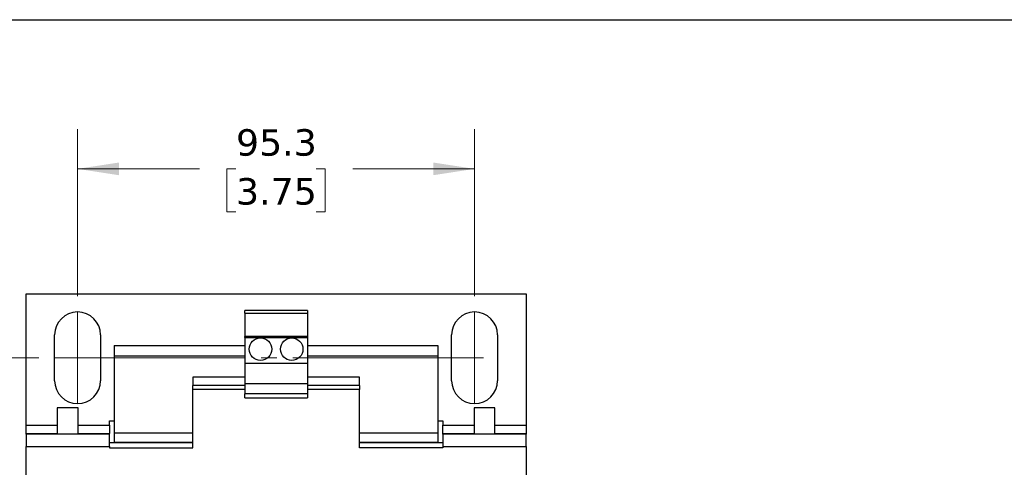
# Model space of a CAD drawing. Header units: millimetres. Extents: x 19 to 819, y 19 to 629.
# Tile 9 of 17: x 139 to 376, y 521 to 629. Entities that reach past the tile are written whole.
import ezdxf

# ---------------------------------------------------------------- set-up
doc = ezdxf.new("R2010")
doc.units = ezdxf.units.MM
doc.header["$LTSCALE"] = 3
doc.linetypes.add('SLD-Center', pattern=[19.05, 15.24, -1.27, 1.27, -1.27])
doc.linetypes.add('SLD-Solid', pattern=[0])
doc.layers.add('TEXT', color=140, linetype='SLD-Solid', lineweight=25)
doc.styles.add('SLDTEXTSTYLE0', font='VERDANA.TTF')
doc.dimstyles.new('SLDDIMSTYLE1', dxfattribs={"dimtxt": 6.474023, "dimasz": 9.906, "dimexe": 0, "dimexo": 0.0625, "dimgap": 1.618506, "dimtad": 0, "dimtih": 1, "dimtoh": 1, "dimrnd": 1e-09, "dimzin": 12, "dimdsep": 46, "dimtxsty": 'SLDTEXTSTYLE0', "dimsah": 1, "dimcen": 0.09, "dimadec": 0, "dimazin": 3, "dimtfac": 1, "dimtofl": 0, "dimtmove": 0, "dimatfit": 3, "dimfxl": 0, "dimfrac": 2, "dimtolj": 1, "dimtzin": 12, "dimarcsym": 0})

# ---------------------------------------------------------------- blocks, each defined once
blk = doc.blocks.new('_D_7')
at = {"color": 7, "linetype": 'SLD-Solid', "lineweight": 0}
for p, q in [((144.02, 547.49), (91.61, 547.49)), ((101.13, 547.49), (101.13, 502.77)), ((91.51, 491.03), (89.34, 491.03)), ((89.34, 491.03), (89.34, 480.75)), ((110.75, 491.03), (112.93, 491.03)), ((112.93, 491.03), (112.93, 480.75)), ((89.34, 480.75), (91.51, 480.75)), ((112.93, 480.75), (110.75, 480.75)), ((101.13, 433.19), (101.13, 479.3)), ((144.02, 433.19), (91.61, 433.19))]:
    blk.add_line(p, q, dxfattribs=at)
at = {"color": 7, "linetype": 'SLD-Solid', "lineweight": 18}
for points in [[(101.13, 547.49), (99.61, 537.58), (102.66, 537.58)], [(101.13, 433.19), (102.66, 443.1), (99.61, 443.1)]]:
    blk.add_solid(points, dxfattribs=at)
at = {"color": 7, "linetype": 'SLD-Solid', "lineweight": 18, "char_height": 6.35, "attachment_point": 1, "style": 'SLDTEXTSTYLE0'}
for s, insert in [('114.3', (88.82, 500.55)), ('4.50', (91.51, 488.81))]:
    blk.add_mtext(s, dxfattribs=dict(at, insert=insert))
blk = doc.blocks.new('_D_8')
at = {"color": 7, "linetype": 'SLD-Solid', "lineweight": 0}
for p, q in [((153.33, 562.3), (153.33, 602.37)), ((248.58, 562.3), (248.58, 602.37)), ((153.33, 592.84), (182.57, 592.84)), ((191.34, 592.84), (189.17, 592.84)), ((189.17, 592.84), (189.17, 582.55)), ((210.58, 592.84), (212.75, 592.84)), ((212.75, 592.84), (212.75, 582.55)), ((248.58, 592.84), (219.35, 592.84)), ((189.17, 582.55), (191.34, 582.55)), ((212.75, 582.55), (210.58, 582.55))]:
    blk.add_line(p, q, dxfattribs=at)
at = {"color": 7, "linetype": 'SLD-Solid', "lineweight": 18}
for points in [[(153.33, 592.84), (163.24, 591.32), (163.24, 594.36)], [(248.58, 592.84), (238.68, 594.36), (238.68, 591.32)]]:
    blk.add_solid(points, dxfattribs=at)
at = {"color": 7, "linetype": 'SLD-Solid', "lineweight": 18, "char_height": 6.35, "attachment_point": 1, "style": 'SLDTEXTSTYLE0'}
for s, insert in [('95.3', (191.34, 602.36)), ('3.75', (191.34, 590.62))]:
    blk.add_mtext(s, dxfattribs=dict(at, insert=insert))

msp = doc.modelspace()

# ---------------------------------------------------------------- linework, layer by layer
for p, q in [((140.959, 562.841), (260.959, 562.841)), ((140.959, 531.341), (140.959, 562.841)), ((260.959, 562.841), (260.959, 531.341)), ((208.459, 558.841), (193.459, 558.841)), ((193.459, 558.237), (193.459, 558.841)), ((193.459, 558.237), (208.459, 558.237)), ((193.459, 558.237), (193.459, 552.591)), ((208.459, 558.841), (208.459, 558.237)), ((208.459, 558.237), (208.459, 552.591)), ((147.834, 541.991), (147.834, 552.991)), ((158.834, 552.991), (158.834, 541.991)), ((243.084, 541.991), (243.084, 552.991)), ((254.084, 552.991), (254.084, 541.991)), ((208.459, 552.591), (193.459, 552.591)), ((193.459, 552.362), (193.459, 552.591)), ((193.459, 552.362), (193.459, 546.191)), ((193.459, 552.362), (208.459, 552.362)), ((208.459, 552.591), (208.459, 552.362)), ((208.459, 552.362), (208.459, 546.191)), ((162.109, 550.441), (193.459, 550.441)), ((162.109, 550.441), (162.109, 547.941)), ((208.459, 550.441), (239.809, 550.441)), ((239.809, 550.441), (239.809, 547.941)), ((162.109, 547.941), (193.459, 547.941)), ((162.109, 547.941), (162.109, 529.441)), ((193.459, 546.191), (208.459, 546.191)), ((193.459, 546.191), (193.459, 541.341)), ((208.459, 547.941), (239.809, 547.941)), ((208.459, 546.191), (208.459, 541.341)), ((239.809, 547.941), (239.809, 529.441)), ((180.959, 542.841), (180.959, 540.841)), ((193.459, 542.841), (180.959, 542.841)), ((193.459, 541.341), (208.459, 541.341)), ((193.459, 541.341), (193.459, 538.841)), ((220.959, 542.841), (208.459, 542.841)), ((208.459, 541.341), (208.459, 538.841)), ((220.959, 540.841), (220.959, 542.841)), ((193.459, 540.841), (180.959, 540.841)), ((180.959, 539.841), (180.959, 540.841)), ((193.459, 539.841), (180.959, 539.841)), ((180.959, 525.841), (180.959, 539.841)), ((208.459, 538.841), (193.459, 538.841)), ((193.459, 537.858), (193.459, 538.841)), ((220.959, 540.841), (208.459, 540.841)), ((220.959, 539.841), (208.459, 539.841)), ((208.459, 538.841), (208.459, 537.858)), ((220.959, 540.841), (220.959, 539.841)), ((220.959, 525.841), (220.959, 539.841)), ((193.459, 537.858), (208.459, 537.858)), ((148.459, 535.491), (148.459, 529.191)), ((150.959, 535.491), (148.459, 535.491)), ((153.459, 535.491), (150.959, 535.491)), ((153.459, 529.191), (153.459, 535.491)), ((248.459, 535.491), (248.459, 529.191)), ((250.959, 535.491), (248.459, 535.491)), ((253.459, 535.491), (250.959, 535.491)), ((253.459, 529.191), (253.459, 535.491)), ((160.959, 532.341), (162.109, 532.341)), ((160.959, 531.341), (160.959, 532.341)), ((239.809, 532.341), (240.959, 532.341)), ((240.959, 532.341), (240.959, 531.341)), ((140.959, 529.341), (140.959, 531.341)), ((140.959, 531.341), (148.459, 531.341)), ((140.959, 529.341), (148.459, 529.341)), ((140.959, 529.191), (140.959, 529.341)), ((140.959, 529.191), (140.959, 526.191)), ((160.959, 529.191), (140.959, 529.191)), ((153.459, 531.341), (160.959, 531.341)), ((153.459, 529.341), (160.959, 529.341)), ((160.959, 531.341), (160.959, 529.341)), ((160.959, 529.191), (160.959, 529.341)), ((160.959, 526.191), (160.959, 529.191)), ((162.109, 529.441), (180.959, 529.441)), ((162.109, 529.441), (162.109, 527.241)), ((220.959, 529.441), (239.809, 529.441)), ((239.809, 529.441), (239.809, 527.241)), ((240.959, 529.341), (240.959, 531.341)), ((240.959, 531.341), (248.459, 531.341)), ((240.959, 529.341), (248.459, 529.341)), ((240.959, 529.191), (240.959, 529.341)), ((260.959, 529.191), (240.959, 529.191)), ((240.959, 529.191), (240.959, 526.191)), ((253.459, 531.341), (260.959, 531.341)), ((253.459, 529.341), (260.959, 529.341)), ((260.959, 531.341), (260.959, 529.341)), ((260.959, 529.341), (260.959, 529.191)), ((260.959, 526.191), (260.959, 529.191)), ((180.959, 527.091), (160.959, 527.091)), ((162.109, 527.241), (180.959, 527.241)), ((162.109, 527.241), (162.109, 527.091)), ((220.959, 527.241), (239.809, 527.241)), ((240.959, 527.091), (220.959, 527.091)), ((239.809, 527.241), (239.809, 527.091)), ((140.959, 454.491), (140.959, 526.191)), ((140.959, 526.191), (160.959, 526.191)), ((160.959, 526.191), (160.959, 525.841)), ((160.959, 525.841), (180.959, 525.841)), ((240.959, 525.841), (220.959, 525.841)), ((240.959, 526.191), (240.959, 525.841)), ((240.959, 526.191), (260.959, 526.191)), ((260.959, 526.191), (260.959, 454.491))]:
    msp.add_line(p, q)
at = {"color": 7, "linetype": 'SLD-Center', "lineweight": 18}
for p, q in [((153.334, 558.491), (153.334, 536.491)), ((248.584, 558.491), (248.584, 536.491)), ((147.834, 547.491), (254.084, 547.491))]:
    msp.add_line(p, q, dxfattribs=at)
for centre in [(197.209, 549.541), (204.709, 549.541)]:
    msp.add_circle(centre, 2.7)
for centre, start, end in [((153.334, 552.991), 0, 180), ((248.584, 552.991), 0, 180), ((153.334, 541.991), 180, 0), ((248.584, 541.991), 180, 0)]:
    msp.add_arc(centre, 5.5, start, end)
at = {"layer": 'TEXT'}
msp.add_line((19.05, 628.65), (819.15, 628.65), dxfattribs=at)

# ---------------------------------------------------------------- dimensions: what is measured, and where the dimension line sits
at = {"color": 7, "linetype": 'SLD-Solid', "lineweight": 18}
dim = msp.add_linear_dim(base=(248.584, 592.841), p1=(153.334, 558.491), p2=(248.584, 558.491), dimstyle='SLDDIMSTYLE1', dxfattribs=at)
dim.commit()
dim.dimension.update_dxf_attribs({"geometry": '_D_8', "text_midpoint": (200.959, 592.841), "dimtype": 160})
dim = msp.add_linear_dim(base=(101.133, 433.191), p1=(147.834, 547.491), p2=(147.834, 433.191), angle=90, dimstyle='SLDDIMSTYLE1', dxfattribs=at)
dim.commit()
dim.dimension.update_dxf_attribs({"geometry": '_D_7', "text_midpoint": (101.133, 491.035), "dimtype": 160})

doc.saveas('drawing.dxf')
